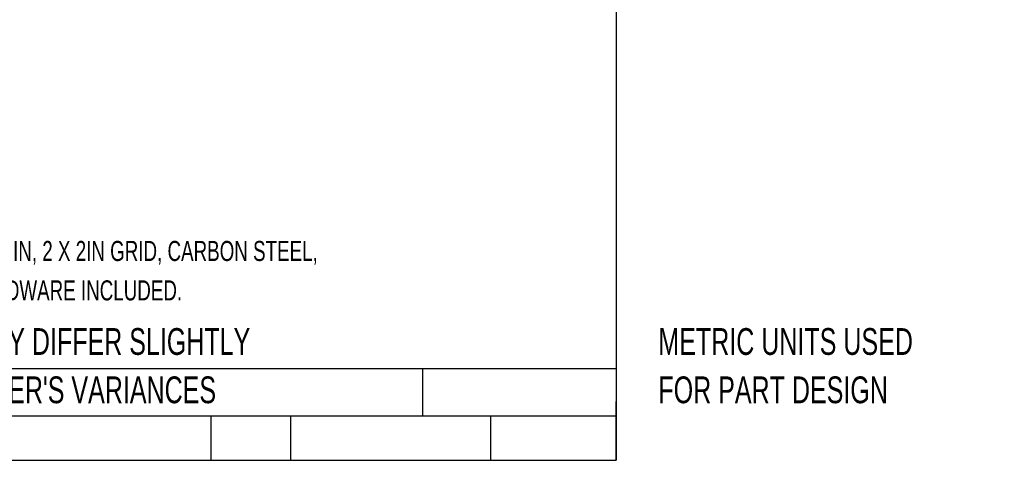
# Model space of a CAD drawing. Header units: inches. Extents: x 0.1 to 10.7, y 0.1 to 8.
# Tile 7 of 42: x 3.1 to 6.1, y 0.1 to 1.5. Entities that reach past the tile are written whole.
import ezdxf

# ---------------------------------------------------------------- set-up
doc = ezdxf.new("R2010")
doc.units = ezdxf.units.IN
doc.header["$MEASUREMENT"] = 0
doc.layers.add('TEXT', color=140, linetype='Continuous', lineweight=25)
doc.styles.add('SLDTEXTSTYLE0', font='TXT', dxfattribs={"width": 0.7})

msp = doc.modelspace()

# ---------------------------------------------------------------- linework, layer by layer
at = {"layer": 'TEXT'}
for p, q in [((4.92708, 3.78125), (4.92708, 0.11458)), ((4.92708, 0.39926), (0.11458, 0.39926)), ((4.32305, 0.39926), (4.32305, 0.25208)), ((4.92708, 0.11458), (4.92708, 0.29792)), ((4.92708, 0.25208), (0.11458, 0.25208)), ((3.6635, 0.25208), (3.6635, 0.11458)), ((3.91229, 0.25208), (3.91229, 0.11458)), ((4.53549, 0.25208), (4.53549, 0.11458)), ((0.11458, 0.11458), (4.92708, 0.11458))]:
    msp.add_line(p, q, dxfattribs=at)

# ---------------------------------------------------------------- texts
at = {"layer": 'TEXT', "attachment_point": 1, "style": 'SLDTEXTSTYLE0'}
for s, insert, char_height in [('HUSKY RACK AND WIRE VELOX SERIES MACHINE GUARDING DOOR, SLIDE LEFT OPEN, 36 X 72 IN, 2 X 2IN GRID, CARBON STEEL,', (0.31361, 0.79762), 0.0625), ('YELLOW AND BLACK. 3 DOOR POSTS XG5506T, ADJACENT PANEL X03466 AND MOUNTING HARDWARE INCLUDED.', (0.31361, 0.67492), 0.0625), ('PART DIMENSIONS MAY DIFFER SLIGHTLY', (2.17005, 0.52614), 0.0833333), ('METRIC UNITS USED', (5.0582, 0.52614), 0.0833333), ("DUE TO MANUFACTURER'S VARIANCES", (2.17005, 0.37566), 0.0833333), ('FOR PART DESIGN', (5.0582, 0.37566), 0.0833333)]:
    msp.add_mtext(s, dxfattribs=dict(at, insert=insert, char_height=char_height))

doc.saveas('drawing.dxf')
